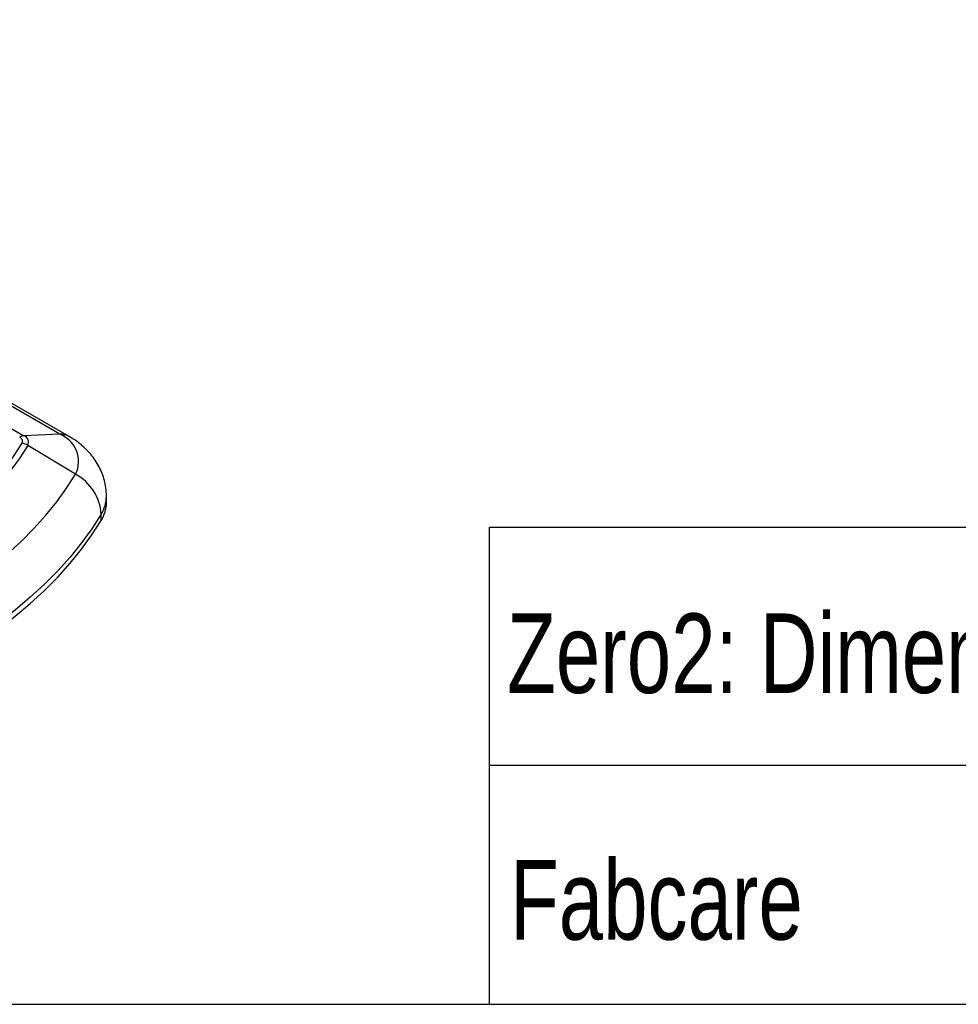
# Model space of a CAD drawing. Header units: millimetres. Extents: x 0 to 410, y 0 to 287.
# Tile 4 of 7: x 265 to 315, y 10 to 62. Entities that reach past the tile are written whole.
import ezdxf

# ---------------------------------------------------------------- set-up
doc = ezdxf.new("R2010")
doc.units = ezdxf.units.MM
doc.layers.add('FORMAT', color=7, linetype='Continuous')
doc.styles.add('SLDTEXTSTYLE0', font='TXT', dxfattribs={"width": 0.75})

msp = doc.modelspace()

# ---------------------------------------------------------------- linework, layer by layer
at = {"color": 7, "linetype": 'Continuous', "lineweight": 25}
for p, q in [((267.328, 40.334), (229.107, 62.399)), ((227.201, 62.325), (265.422, 40.26)), ((267.83, 40.218), (229.61, 62.282)), ((267.328, 40.334), (265.422, 40.26)), ((268.171, 38.206), (265.626, 39.745)), ((269.813, 36.7), (269.813, 37.033)), ((269.534, 35.749), (269.534, 36.082))]:
    msp.add_line(p, q, dxfattribs=at)
at = {"color": 7, "linetype": 'Continuous', "lineweight": 18}
msp.add_line((410, 10), (290.186, 10), dxfattribs=at)
at = {"color": 7, "linetype": 'Continuous', "lineweight": 25, "flags": 128}
for points in [[(246.607, 29.056), (247.829, 29.319), (249.03, 29.612), (250.209, 29.935), (251.362, 30.286), (252.488, 30.665), (253.585, 31.072), (254.651, 31.506), (255.684, 31.966), (256.682, 32.451), (257.642, 32.96), (258.565, 33.492), (259.446, 34.047), (260.286, 34.623), (261.083, 35.219), (261.834, 35.834), (262.539, 36.467), (263.196, 37.118), (263.805, 37.783), (264.364, 38.464), (264.871, 39.157), (265.327, 39.863)], [(265.626, 39.745), (265.166, 39.032), (264.653, 38.332), (264.088, 37.644), (263.474, 36.971), (262.809, 36.314), (262.097, 35.675), (261.338, 35.053), (260.533, 34.45), (259.684, 33.869), (258.793, 33.308), (257.862, 32.77), (256.891, 32.256), (255.883, 31.766), (254.839, 31.302), (253.762, 30.863), (252.654, 30.452), (251.516, 30.069), (250.351, 29.714), (249.16, 29.388), (247.946, 29.092), (246.712, 28.826)], [(247.599, 26.331), (248.881, 26.606), (250.143, 26.911), (251.382, 27.246), (252.596, 27.61), (253.784, 28.002), (254.942, 28.422), (256.07, 28.869), (257.166, 29.342), (258.226, 29.84), (259.251, 30.363), (260.238, 30.91), (261.185, 31.48), (262.092, 32.071), (262.955, 32.684), (263.775, 33.316), (264.549, 33.967), (265.276, 34.636), (265.955, 35.322), (266.585, 36.023), (267.165, 36.738), (267.694, 37.466), (268.171, 38.206)], [(269.534, 36.082), (269.036, 35.31), (268.485, 34.55), (267.88, 33.804), (267.222, 33.073), (266.514, 32.358), (265.755, 31.66), (264.948, 30.981), (264.093, 30.321), (263.192, 29.682), (262.247, 29.065), (261.259, 28.471), (260.229, 27.9), (259.16, 27.355), (258.054, 26.835), (256.911, 26.341), (255.734, 25.875), (254.526, 25.437), (253.287, 25.028), (252.021, 24.649), (250.728, 24.299), (249.412, 23.981), (248.075, 23.694)], [(248.075, 23.361), (249.412, 23.648), (250.728, 23.967), (252.021, 24.316), (253.287, 24.696), (254.526, 25.105), (255.734, 25.543), (256.911, 26.009), (258.054, 26.502), (259.16, 27.022), (260.229, 27.568), (261.259, 28.138), (262.247, 28.733), (263.192, 29.35), (264.093, 29.989), (264.948, 30.648), (265.755, 31.327), (266.514, 32.025), (267.222, 32.74), (267.88, 33.471), (268.485, 34.217), (269.036, 34.977), (269.534, 35.749)]]:
    msp.add_lwpolyline(points, dxfattribs=at)
at = {"color": 7, "linetype": 'Continuous', "lineweight": 25}
for centre, radius, start, end in [((265.457, 39.767), 0.495, 94.0567, 121.5659), ((265.118, 39.968), 0.234, 333.1923, 70.043), ((265.138, 38.942), 0.94, 58.6952, 78.3879), ((265.296, 39.912), 0.371, 333.1919, 70.0433), ((266.788, 38.89), 1.542, 333.712, 69.523), ((266.915, 35.901), 2.625, 3.9488, 61.4132), ((267.983, 36.721), 1.83, 327.9442, 359.3491)]:
    msp.add_arc(centre, radius, start, end, dxfattribs=at)
at = {"color": 8, "linetype": 'Continuous', "lineweight": 25}
for centre, radius, start, end in [((267.382, 39.424), 0.912, 60.3009, 93.413), ((267.982, 37.053), 1.83, 327.945, 359.3116)]:
    msp.add_arc(centre, radius, start, end, dxfattribs=at)
at = {"color": 7, "linetype": 'Continuous', "lineweight": 25}
msp.add_open_spline([(269.807, 37.03), (269.808, 37.082), (269.814, 37.268), (269.773, 37.585), (269.686, 37.973), (269.553, 38.346), (269.379, 38.702), (269.166, 39.038), (268.915, 39.353), (268.626, 39.646), (268.301, 39.916), (268.029, 40.101), (267.867, 40.197), (267.83, 40.218)], degree=3, knots=[0, 0, 0, 0, 0.039532, 0.141037, 0.24156, 0.34164, 0.441867, 0.54287, 0.645325, 0.749923, 0.857294, 0.96787, 1, 1, 1, 1], dxfattribs=at)
at = {"layer": 'FORMAT'}
for p, q in [((290.186, 10), (290.186, 35.4)), ((290.186, 35.4), (410, 35.4)), ((368.204, 22.7), (290.186, 22.7)), ((10, 10), (410, 10))]:
    msp.add_line(p, q, dxfattribs=at)

# ---------------------------------------------------------------- texts
at = {"layer": 'FORMAT', "attachment_point": 1, "style": 'SLDTEXTSTYLE0'}
for s, insert, char_height in [('Zero2: Dimensioni massima', (291.122, 30.801), 4.23333), ('Fabcare', (291.28, 17.674), 4.2333)]:
    msp.add_mtext(s, dxfattribs=dict(at, insert=insert, char_height=char_height))

doc.saveas('drawing.dxf')
